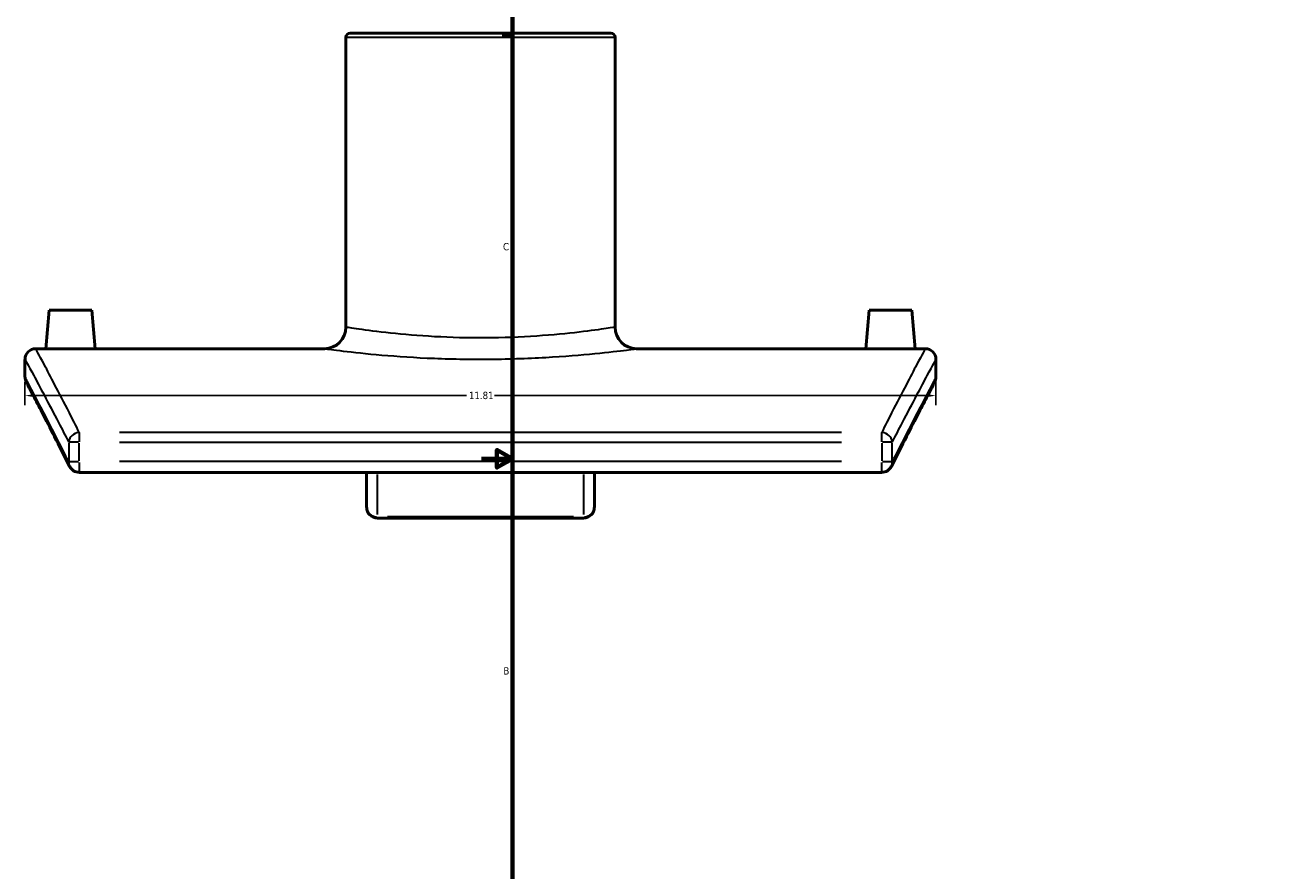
# Model space of a CAD drawing. Header units: inches. Extents: x -5.8 to 56.1, y -15.9 to 36.3.
# Tile 2 of 8: x -5.8 to 10.4, y 5.7 to 16.6. Entities that reach past the tile are written whole.
import ezdxf

# ---------------------------------------------------------------- set-up
doc = ezdxf.new("R2010")
doc.units = ezdxf.units.IN
doc.header["$MEASUREMENT"] = 0
for name, color, linetype, lineweight in [('Border (ANSI)', 7, 'Continuous', 70), ('Dimension (ANSI)', 7, 'Continuous', 25), ('Visible (ANSI)', 7, 'Continuous', 50), ('Visible Narrow (ANSI)', 7, 'Continuous', 35)]:
    doc.layers.add(name, color=color, linetype=linetype, lineweight=lineweight)
doc.styles.add('Note Text (ANSI)', font='tahoma.ttf')
doc.dimstyles.new('Default (ANSI)', dxfattribs={"dimtxt": 0.094488, "dimasz": 0.098425, "dimexe": 0.125, "dimexo": 0.0625, "dimgap": 0.031496, "dimtad": 0, "dimtih": 1, "dimtoh": 1, "dimrnd": 1e-08, "dimzin": 4, "dimdsep": 46, "dimtxsty": 'Note Text (ANSI)', "dimcen": 0.09, "dimdle": 0.393701, "dimclrd": 256, "dimclre": 256, "dimclrt": 5, "dimadec": 0, "dimazin": 1, "dimtfac": 1, "dimtofl": 0, "dimtmove": 0, "dimatfit": 3, "dimfxl": 1, "dimtolj": 1, "dimtzin": 4, "dimlwd": -1, "dimlwe": -1, "dimarcsym": 0})

# ---------------------------------------------------------------- blocks, each defined once
blk = doc.blocks.new('Borders Default Border')
at = {"layer": 'Border (ANSI)'}
blk.add_line((0.5, 16.5), (0.366, 16.5), dxfattribs=at)
at = {"layer": 'Border (ANSI)', "flags": 128}
for points in [[(0.5, 1), (0.5, 21), (33.5, 21), (33.5, 1), (0.5, 1)], [(0.1, 11), (0.5, 11), (0.3, 11.115), (0.3, 10.885), (0.5, 11)]]:
    blk.add_lwpolyline(points, dxfattribs=at)
at = {"layer": 'Border (ANSI)', "color": 5, "true_color": 0x0000ff, "char_height": 0.0945, "attachment_point": 7, "style": 'Note Text (ANSI)'}
for s, insert in [('C', (0.378, 13.701)), ('B', (0.384, 8.203))]:
    blk.add_mtext(s, dxfattribs=dict(at, insert=insert))
blk = doc.blocks.new('*D6')
at = {"layer": 'Defpoints', "color": 0, "transparency": 16777216}
for p in [(-5.819, 12.057), (5.991, 12.057), (5.991, 11.819)]:
    blk.add_point(p, dxfattribs=at)
at = {"layer": 'Dimension (ANSI)', "transparency": 16777216}
for p, q in [((-5.819, 11.994), (-5.819, 11.694)), ((5.991, 11.994), (5.991, 11.694)), ((-5.72, 11.819), (-0.094, 11.819)), ((5.893, 11.819), (0.267, 11.819))]:
    blk.add_line(p, q, dxfattribs=at)
for points in [[(-5.72, 11.835), (-5.72, 11.802), (-5.819, 11.819)], [(5.893, 11.835), (5.893, 11.802), (5.991, 11.819)]]:
    blk.add_solid(points, dxfattribs=at)
at = {"layer": 'Dimension (ANSI)', "color": 5, "transparency": 16777216, "insert": (-0.063, 11.868), "char_height": 0.0945, "attachment_point": 1, "style": 'Note Text (ANSI)'}
blk.add_mtext('\\A1;11.81', dxfattribs=at)

msp = doc.modelspace()

# ---------------------------------------------------------------- linework, layer by layer
at = {"layer": 'Visible (ANSI)'}
for p, q in [((-1.66, 16.462), (-1.66, 12.706)), ((-1.604, 16.517), (1.777, 16.517)), ((1.833, 16.462), (1.833, 12.706)), ((-5.504, 12.925), (-5.547, 12.427)), ((-4.952, 12.925), (-5.504, 12.925)), ((-4.952, 12.925), (-4.909, 12.427)), ((5.125, 12.925), (5.082, 12.427)), ((5.125, 12.925), (5.677, 12.925)), ((5.677, 12.925), (5.72, 12.427)), ((-5.679, 12.427), (-5.547, 12.427)), ((-4.909, 12.427), (-1.938, 12.427)), ((2.111, 12.427), (5.082, 12.427)), ((5.72, 12.427), (5.852, 12.427)), ((-5.819, 12.057), (-5.819, 12.288)), ((5.991, 12.288), (5.991, 12.057)), ((-5.115, 10.823), (5.288, 10.823)), ((-1.39, 10.823), (-1.39, 10.37)), ((1.563, 10.37), (1.563, 10.823)), ((1.423, 10.231), (-1.25, 10.231))]:
    msp.add_line(p, q, dxfattribs=at)
for centre, radius, start, end in [((-1.604, 16.462), 0.0557, 90, 180), ((1.777, 16.462), 0.0557, 0, 90), ((-1.938, 12.706), 0.279, 270, 0), ((2.111, 12.706), 0.279, 180, 270), ((-5.679, 12.288), 0.139, 90, 180), ((5.852, 12.288), 0.139, 0, 90), ((-5.679, 12.057), 0.139, 180, 207.9583), ((5.852, 12.057), 0.139, 332.0417, 0), ((-5.115, 10.963), 0.139, 206.5727, 270), ((5.288, 10.963), 0.139, 270, 333.4273), ((-1.25, 10.37), 0.139, 180, 270), ((1.423, 10.37), 0.139, 270, 0)]:
    msp.add_arc(centre, radius, start, end, dxfattribs=at)
for points, knots in [([(-4.909, 12.427), (-4.909, 12.427), (-4.917, 12.427), (-4.949, 12.426), (-4.974, 12.426), (-5.031, 12.425), (-5.067, 12.425), (-5.145, 12.424), (-5.188, 12.424), (-5.228, 12.424), (-5.268, 12.424), (-5.311, 12.424), (-5.39, 12.425), (-5.425, 12.425), (-5.482, 12.426), (-5.507, 12.426), (-5.539, 12.427), (-5.547, 12.427), (-5.547, 12.427)], [3.666182, 3.666182, 3.666182, 3.666182, 3.971663, 3.971663, 4.277145, 4.277145, 4.582694, 4.582694, 4.888242, 4.888242, 4.888242, 5.193791, 5.193791, 5.49934, 5.49934, 5.804822, 5.804822, 6.110303, 6.110303, 6.110303, 6.110303]), ([(5.72, 12.427), (5.72, 12.427), (5.712, 12.427), (5.68, 12.426), (5.655, 12.426), (5.598, 12.425), (5.562, 12.425), (5.484, 12.424), (5.441, 12.424), (5.361, 12.424), (5.318, 12.424), (5.239, 12.425), (5.204, 12.425), (5.147, 12.426), (5.122, 12.426), (5.09, 12.427), (5.082, 12.427), (5.082, 12.427)], [1.222061, 1.222061, 1.222061, 1.222061, 1.527542, 1.527542, 1.833024, 1.833024, 2.138572, 2.138572, 2.444121, 2.444121, 2.74967, 2.74967, 3.055219, 3.055219, 3.3607, 3.3607, 3.666182, 3.666182, 3.666182, 3.666182]), ([(-5.24, 10.9), (-5.311, 11.042), (-5.376, 11.171), (-5.494, 11.402), (-5.547, 11.504), (-5.638, 11.68), (-5.677, 11.754), (-5.739, 11.872), (-5.763, 11.917), (-5.794, 11.976), (-5.802, 11.991), (-5.802, 11.991)], [1.731177, 1.731177, 1.731177, 1.731177, 4.587591, 4.587591, 7.444004, 7.444004, 10.300418, 10.300418, 13.156832, 13.156832, 16.013246, 16.013246, 16.013246, 16.013246]), ([(5.975, 11.991), (5.975, 11.991), (5.967, 11.976), (5.936, 11.917), (5.912, 11.872), (5.85, 11.754), (5.811, 11.68), (5.72, 11.504), (5.667, 11.402), (5.549, 11.171), (5.484, 11.042), (5.413, 10.9)], [18.971553, 18.971553, 18.971553, 18.971553, 21.827967, 21.827967, 24.68438, 24.68438, 27.540794, 27.540794, 30.397208, 30.397208, 33.253622, 33.253622, 33.253622, 33.253622])]:
    msp.add_open_spline(points, degree=3, knots=knots, dxfattribs=at)
at = {"layer": 'Visible Narrow (ANSI)'}
for p, q in [((1.811, 16.462), (-1.638, 16.462)), ((-5.252, 11.201), (-5.252, 10.975)), ((-5.125, 11.213), (-5.249, 11.213)), ((-5.115, 11.339), (-5.115, 11.221)), ((-5.115, 10.975), (-5.115, 11.201)), ((4.768, 11.342), (-4.595, 11.342)), ((-4.595, 11.213), (4.768, 11.213)), ((5.288, 11.221), (5.288, 11.339)), ((5.288, 11.201), (5.288, 10.975)), ((5.422, 11.213), (5.298, 11.213)), ((5.424, 10.975), (5.424, 11.201)), ((-5.249, 10.963), (-5.125, 10.963)), ((-5.115, 10.952), (-5.115, 10.824)), ((4.768, 10.963), (-4.595, 10.963)), ((5.288, 10.824), (5.288, 10.952)), ((5.298, 10.963), (5.422, 10.963)), ((-1.25, 10.279), (-1.25, 10.797)), ((1.423, 10.797), (1.423, 10.279)), ((-1.25, 10.246), (-1.25, 10.231)), ((1.29, 10.248), (-1.117, 10.248)), ((1.423, 10.231), (1.423, 10.246))]:
    msp.add_line(p, q, dxfattribs=at)
for centre, major_axis, ratio, start_param, end_param in [((-5.115, 11.213), (-0.124, -0.063), 0.907975, 4.353497, 5.696933), ((5.288, 11.213), (-0.124, 0.063), 0.907975, 3.727845, 5.071281), ((-5.115, 10.963), (-0.125, -0.062), 0.905521, 5.80377, 6.257953), ((5.288, 10.963), (0.125, -0.062), 0.905521, 0.025232, 0.479415), ((-1.25, 10.37), (-0.139, 0), 0.880202, 0.07854, 1.492257), ((1.423, 10.37), (0.139, 0), 0.880202, 4.790929, 6.204645)]:
    msp.add_ellipse(centre, major_axis=major_axis, ratio=ratio, start_param=start_param, end_param=end_param, dxfattribs=at)
for points, knots in [([(1.833, 12.706), (1.832, 12.706), (1.793, 12.7), (1.637, 12.676), (1.517, 12.659), (1.211, 12.623), (1.022, 12.605), (0.607, 12.577), (0.379, 12.568), (-0.074, 12.565), (-0.299, 12.571), (-0.718, 12.594), (-0.913, 12.611), (-1.248, 12.647), (-1.388, 12.666), (-1.586, 12.694), (-1.644, 12.704), (-1.659, 12.706), (-1.66, 12.706), (-1.66, 12.706)], [6.689428, 6.689428, 6.689428, 6.689428, 8.246323, 8.246323, 9.876748, 9.876748, 11.547107, 11.547107, 13.224267, 13.224267, 14.859781, 14.859781, 16.48896, 16.48896, 18.158001, 18.158001, 19.836151, 19.836151, 20.068281, 20.068281, 20.068281, 20.068281]), ([(-5.115, 11.342), (-5.16, 11.431), (-5.203, 11.516), (-5.383, 11.867), (-5.493, 12.076), (-5.641, 12.356), (-5.679, 12.427), (-5.679, 12.427)], [-32.404389, -32.404389, -32.404389, -32.404389, -30.597884, -30.597884, -24.366384, -24.366384, -18.13488, -18.13488, -18.13488, -18.13488]), ([(-1.938, 12.427), (-1.938, 12.427), (-1.937, 12.427), (-1.921, 12.425), (-1.853, 12.416), (-1.623, 12.388), (-1.461, 12.369), (-1.072, 12.334), (-0.847, 12.317), (-0.36, 12.295), (-0.099, 12.289), (0.426, 12.292), (0.69, 12.3), (1.172, 12.328), (1.39, 12.346), (1.746, 12.381), (1.885, 12.398), (2.066, 12.421), (2.111, 12.427), (2.111, 12.427)], [-20.068281, -20.068281, -20.068281, -20.068281, -19.836151, -19.836151, -18.158001, -18.158001, -16.48896, -16.48896, -14.859781, -14.859781, -13.224267, -13.224267, -11.547107, -11.547107, -9.876748, -9.876748, -8.246323, -8.246323, -6.689428, -6.689428, -6.689428, -6.689428]), ([(5.852, 12.427), (5.852, 12.427), (5.814, 12.356), (5.666, 12.076), (5.556, 11.867), (5.376, 11.516), (5.333, 11.431), (5.288, 11.342)], [-15.609496, -15.609496, -15.609496, -15.609496, -9.377992, -9.377992, -3.146493, -3.146493, -1.339988, -1.339988, -1.339988, -1.339988]), ([(-5.819, 12.288), (-5.819, 12.288), (-5.78, 12.217), (-5.631, 11.94), (-5.521, 11.733), (-5.34, 11.385), (-5.297, 11.302), (-5.252, 11.213)], [18.13488, 18.13488, 18.13488, 18.13488, 24.366384, 24.366384, 30.597884, 30.597884, 32.404389, 32.404389, 32.404389, 32.404389]), ([(5.424, 11.213), (5.47, 11.302), (5.513, 11.385), (5.694, 11.733), (5.804, 11.94), (5.953, 12.217), (5.991, 12.288), (5.991, 12.288)], [1.339988, 1.339988, 1.339988, 1.339988, 3.146493, 3.146493, 9.377992, 9.377992, 15.609496, 15.609496, 15.609496, 15.609496]), ([(-5.252, 10.963), (-5.301, 11.061), (-5.348, 11.154), (-5.528, 11.507), (-5.636, 11.712), (-5.781, 11.987), (-5.819, 12.057), (-5.819, 12.057)], [1.731177, 1.731177, 1.731177, 1.731177, 3.709943, 3.709943, 9.861592, 9.861592, 16.013246, 16.013246, 16.013246, 16.013246]), ([(5.991, 12.057), (5.991, 12.057), (5.954, 11.987), (5.809, 11.712), (5.701, 11.507), (5.521, 11.154), (5.474, 11.061), (5.424, 10.963)], [18.971553, 18.971553, 18.971553, 18.971553, 25.123207, 25.123207, 31.274856, 31.274856, 33.253622, 33.253622, 33.253622, 33.253622])]:
    msp.add_open_spline(points, degree=3, knots=knots, dxfattribs=at)

# ---------------------------------------------------------------- block references
msp.add_blockref('Borders Default Border', (0, 0))

# ---------------------------------------------------------------- dimensions: what is measured, and where the dimension line sits
at = {"layer": 'Dimension (ANSI)'}
dim = msp.add_linear_dim(base=(5.991, 11.819), p1=(-5.819, 12.057), p2=(5.991, 12.057), dimstyle='Default (ANSI)', override={"dimgap": 0.031496, "dimtih": 0, "dimtoh": 0, "dimdec": 2, "dimtol": 0, "dimlim": 0, "dimtp": 0, "dimtm": 0, "dimtdec": 2, "dimatfit": 1}, dxfattribs=at)
dim.commit()
dim.dimension.update_dxf_attribs({"geometry": '*D6', "text_midpoint": (0.086, 11.819), "dimtype": 160})

doc.saveas('drawing.dxf')
